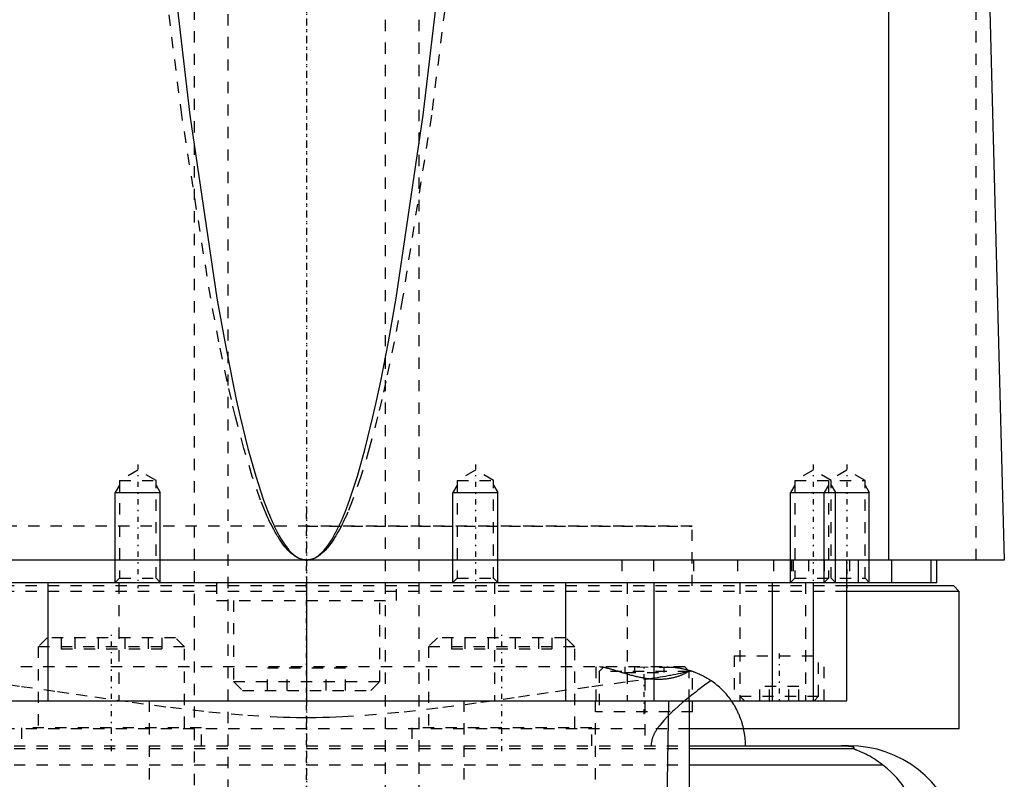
# Model space of a CAD drawing. Extents: x -90 to 90, y -319 to 827.
# Tile 7 of 11: x -25 to 62, y 57 to 125. Entities that reach past the tile are written whole.
import ezdxf

# ---------------------------------------------------------------- set-up
doc = ezdxf.new("R2010")
doc.units = 0
doc.linetypes.add('CENTER', pattern=[1.5, 0.45, -0.5, 0.05, -0.5])
doc.linetypes.add('DASHED', pattern=[2, 1, -1])
for name, color, linetype in [('AM_0', 7, 'CONTINUOUS'), ('AM_10', 7, 'CONTINUOUS'), ('AM_3', 7, 'DASHED'), ('AM_7', 7, 'CENTER')]:
    doc.layers.add(name, color=color, linetype=linetype)

msp = doc.modelspace()

# ---------------------------------------------------------------- linework, layer by layer
at = {"layer": 'AM_0', "color": 7, "linetype": 'CONTINUOUS'}
for p, q in [((51.744, 76.5), (51.744, 137.05)), ((60.5, 133.35), (62, 76.5)), ((62, 76.5), (-62, 76.5)), ((48, 64), (48, 76.5)), ((49, 76.5), (49, 74.5)), ((52, 74.5), (52, 76.5)), ((55.474, 76.5), (55.474, 74.5)), ((56, 74.5), (56, 76.5)), ((-56, 74.5), (56, 74.5)), ((-23, 74.5), (-23, 64)), ((-13, 74.5), (-13.005, 74.505)), ((0, 74.5), (0, 64)), ((13.005, 74.505), (13, 74.5)), ((23, 74.5), (23, 64)), ((30.85, 74.5), (30.85, 64)), ((41.361, 74.5), (41.361, 64)), ((45.003, 74.5), (45.003, 64)), ((57.5, 74.2), (48.014, 74.2)), ((58, 73.7), (48.014, 73.7)), ((58, 73.7), (57.5, 74.2)), ((58, 61.5), (58, 73.7)), ((-48, 64), (48, 64)), ((32, 52.5), (32.175, 64)), ((34, 64), (34, 53)), ((58, 61.5), (34.039, 61.5)), ((34, 60), (48.192, 60)), ((34, 59.746), (48.569, 59.746)), ((34, 58.307), (51.173, 58.307))]:
    msp.add_line(p, q, dxfattribs=at)
for points in [[(-12.4, 133.35, 0), (-10.364, 116.038, 0), (-7.968, 99.771, 0), (-7.279, 95.907, 0), (-6.59, 92.391, 0), (-6.245, 90.764, 0), (-5.9, 89.225, 0), (-5.208, 86.409, 0), (-4.515, 83.945, 0), (-3.822, 81.831, 0), (-3.417, 80.761, 0), (-3.302, 80.477, 0), (-3.186, 80.203, 0), (-3.128, 80.069, 0), (-3.07, 79.938, 0), (-2.955, 79.684, 0), (-2.839, 79.439, 0), (-2.723, 79.204, 0), (-2.607, 78.979, 0), (-2.491, 78.763, 0), (-2.434, 78.659, 0), (-2.376, 78.558, 0), (-2.26, 78.362, 0), (-2.144, 78.176, 0), (-2.086, 78.087, 0), (-2.028, 78, 0), (-1.912, 77.833, 0), (-1.797, 77.677, 0), (-1.739, 77.602, 0), (-1.681, 77.53, 0), (-1.565, 77.393, 0), (-1.449, 77.265, 0), (-1.333, 77.148, 0), (-1.217, 77.04, 0), (-1.101, 76.942, 0), (-1.043, 76.897, 0), (-0.985, 76.854, 0), (-0.869, 76.775, 0), (-0.754, 76.707, 0), (-0.638, 76.648, 0), (-0.57, 76.618, 0), (-0.551, 76.611, 0), (-0.531, 76.603, 0), (-0.522, 76.599, 0), (-0.512, 76.596, 0), (-0.493, 76.588, 0), (-0.473, 76.582, 0), (-0.454, 76.575, 0), (-0.435, 76.569, 0), (-0.415, 76.563, 0), (-0.406, 76.56, 0), (-0.396, 76.557, 0), (-0.377, 76.552, 0), (-0.357, 76.547, 0), (-0.348, 76.544, 0), (-0.338, 76.542, 0), (-0.319, 76.537, 0), (-0.299, 76.533, 0), (-0.29, 76.531, 0), (-0.28, 76.529, 0), (-0.261, 76.525, 0), (-0.242, 76.521, 0), (-0.222, 76.518, 0), (-0.203, 76.515, 0), (-0.184, 76.512, 0), (-0.174, 76.511, 0), (-0.164, 76.51, 0), (-0.145, 76.508, 0), (-0.126, 76.506, 0), (-0.106, 76.504, 0), (-0.087, 76.503, 0), (-0.068, 76.502, 0), (-0.058, 76.501, 0), (-0.048, 76.501, 0), (-0.029, 76.5, 0), (-0.01, 76.5, 0), (0, 76.5, 0)], [(0, 76.5, 0), (0.01, 76.5, 0), (0.029, 76.5, 0), (0.048, 76.501, 0), (0.058, 76.501, 0), (0.068, 76.502, 0), (0.087, 76.503, 0), (0.106, 76.504, 0), (0.126, 76.506, 0), (0.145, 76.508, 0), (0.164, 76.51, 0), (0.174, 76.511, 0), (0.184, 76.512, 0), (0.203, 76.515, 0), (0.222, 76.518, 0), (0.242, 76.521, 0), (0.261, 76.525, 0), (0.28, 76.529, 0), (0.29, 76.531, 0), (0.299, 76.533, 0), (0.319, 76.537, 0), (0.338, 76.542, 0), (0.348, 76.544, 0), (0.357, 76.547, 0), (0.377, 76.552, 0), (0.396, 76.557, 0), (0.406, 76.56, 0), (0.415, 76.563, 0), (0.435, 76.569, 0), (0.454, 76.575, 0), (0.473, 76.582, 0), (0.493, 76.588, 0), (0.512, 76.596, 0), (0.522, 76.599, 0), (0.531, 76.603, 0), (0.551, 76.611, 0), (0.57, 76.618, 0), (0.589, 76.627, 0), (0.609, 76.635, 0), (0.628, 76.644, 0), (0.638, 76.648, 0), (0.647, 76.653, 0), (0.667, 76.662, 0), (0.686, 76.671, 0), (0.754, 76.707, 0), (0.869, 76.775, 0), (0.985, 76.854, 0), (1.043, 76.897, 0), (1.101, 76.942, 0), (1.217, 77.04, 0), (1.333, 77.148, 0), (1.449, 77.265, 0), (1.565, 77.393, 0), (1.681, 77.53, 0), (1.739, 77.602, 0), (1.797, 77.677, 0), (1.912, 77.833, 0), (2.028, 78, 0), (2.086, 78.087, 0), (2.144, 78.176, 0), (2.26, 78.362, 0), (2.376, 78.558, 0), (2.434, 78.659, 0), (2.491, 78.763, 0), (2.607, 78.979, 0), (2.723, 79.204, 0), (2.839, 79.439, 0), (2.955, 79.684, 0), (3.07, 79.938, 0), (3.128, 80.069, 0), (3.186, 80.203, 0), (3.302, 80.477, 0), (3.417, 80.761, 0), (3.822, 81.831, 0), (4.515, 83.945, 0), (5.208, 86.409, 0), (5.9, 89.225, 0), (6.245, 90.764, 0), (6.59, 92.391, 0), (7.279, 95.907, 0), (7.968, 99.771, 0), (10.364, 116.038, 0), (12.4, 133.35, 0)], [(39, 60, 0), (38.996, 60.245, 0), (38.961, 60.743, 0), (38.888, 61.246, 0), (38.838, 61.499, 0)], [(48.569, 59.746, 0), (48.581, 59.754, 0), (48.601, 59.769, 0), (48.617, 59.784, 0), (48.623, 59.792, 0), (48.628, 59.799, 0), (48.633, 59.815, 0), (48.633, 59.83, 0), (48.627, 59.844, 0), (48.615, 59.859, 0), (48.597, 59.874, 0), (48.585, 59.881, 0), (48.571, 59.888, 0), (48.536, 59.903, 0), (48.489, 59.918, 0), (48.428, 59.933, 0), (48.351, 59.948, 0), (48.298, 59.957, 0), (48.282, 59.959, 0), (48.265, 59.961, 0), (48.257, 59.963, 0), (48.248, 59.964, 0), (48.229, 59.966, 0), (48.209, 59.968, 0), (48.198, 59.97, 0), (48.187, 59.971, 0), (48.164, 59.973, 0), (48.14, 59.975, 0), (48.128, 59.977, 0), (48.115, 59.978, 0), (48.088, 59.98, 0), (48.06, 59.982, 0), (48.03, 59.984, 0), (47.999, 59.987, 0), (47.967, 59.989, 0), (47.95, 59.989, 0), (47.933, 59.99, 0), (47.911, 59.991, 0), (47.904, 59.992, 0), (47.898, 59.992, 0), (47.894, 59.992, 0), (47.891, 59.992, 0), (47.884, 59.993, 0), (47.877, 59.993, 0), (47.87, 59.993, 0), (47.863, 59.994, 0), (47.856, 59.994, 0), (47.852, 59.994, 0), (47.849, 59.994, 0), (47.842, 59.994, 0), (47.834, 59.995, 0), (47.827, 59.995, 0), (47.82, 59.995, 0), (47.812, 59.995, 0), (47.809, 59.996, 0), (47.805, 59.996, 0), (47.798, 59.996, 0), (47.791, 59.996, 0), (47.783, 59.996, 0), (47.775, 59.997, 0), (47.767, 59.997, 0), (47.763, 59.997, 0), (47.759, 59.997, 0), (47.751, 59.997, 0), (47.743, 59.997, 0), (47.734, 59.998, 0), (47.726, 59.998, 0), (47.717, 59.998, 0), (47.713, 59.998, 0), (47.708, 59.998, 0), (47.7, 59.998, 0), (47.691, 59.999, 0), (47.687, 59.999, 0), (47.682, 59.999, 0), (47.674, 59.999, 0), (47.665, 59.999, 0), (47.661, 59.999, 0), (47.657, 59.999, 0), (47.648, 59.999, 0), (47.64, 59.999, 0), (47.631, 59.999, 0), (47.622, 60, 0), (47.612, 60, 0), (47.608, 60, 0), (47.603, 60, 0), (47.594, 60, 0), (47.584, 60, 0), (47.575, 60, 0), (47.565, 60, 0), (47.556, 60, 0), (47.551, 60, 0), (47.546, 60, 0), (47.537, 60, 0), (47.528, 60, 0), (47.523, 60, 0)], [(51.173, 58.307, 0), (51.062, 58.391, 0), (50.845, 58.549, 0), (50.632, 58.694, 0), (50.529, 58.762, 0), (50.427, 58.828, 0), (50.228, 58.949, 0), (50.037, 59.06, 0), (49.854, 59.159, 0), (49.681, 59.249, 0), (49.517, 59.329, 0), (49.439, 59.366, 0), (49.364, 59.401, 0), (49.221, 59.464, 0), (49.09, 59.52, 0), (48.964, 59.571, 0), (48.894, 59.599, 0), (48.875, 59.606, 0), (48.856, 59.614, 0), (48.847, 59.618, 0), (48.838, 59.621, 0), (48.82, 59.628, 0), (48.802, 59.635, 0), (48.785, 59.642, 0), (48.768, 59.649, 0), (48.751, 59.655, 0), (48.743, 59.658, 0), (48.735, 59.662, 0), (48.719, 59.668, 0), (48.704, 59.674, 0), (48.697, 59.677, 0), (48.69, 59.68, 0), (48.676, 59.685, 0), (48.662, 59.691, 0), (48.656, 59.693, 0), (48.65, 59.696, 0), (48.638, 59.701, 0), (48.627, 59.706, 0), (48.616, 59.711, 0), (48.607, 59.715, 0), (48.598, 59.719, 0), (48.594, 59.721, 0), (48.59, 59.723, 0), (48.584, 59.727, 0), (48.578, 59.73, 0), (48.574, 59.733, 0), (48.57, 59.736, 0), (48.568, 59.739, 0), (48.567, 59.74, 0), (48.567, 59.741, 0), (48.567, 59.743, 0), (48.568, 59.745, 0), (48.569, 59.746, 0)], [(54.602, 52.426, 0), (54.568, 52.624, 0), (54.487, 53.017, 0), (54.393, 53.404, 0), (54.34, 53.595, 0), (54.284, 53.785, 0), (54.161, 54.159, 0), (54.024, 54.526, 0), (53.873, 54.885, 0), (53.708, 55.236, 0), (53.529, 55.579, 0), (53.435, 55.747, 0), (53.337, 55.912, 0), (53.131, 56.236, 0), (52.912, 56.55, 0), (52.68, 56.852, 0), (52.435, 57.144, 0), (52.177, 57.424, 0), (52.043, 57.559, 0), (51.906, 57.692, 0), (51.622, 57.947, 0), (51.326, 58.19, 0), (51.173, 58.307, 0)]]:
    msp.add_polyline3d(points, dxfattribs=at)
msp.add_arc((48.192, 50), 10, 14.03784, 90, dxfattribs=at)
at = {"layer": 'AM_10', "color": 7, "linetype": 'CONTINUOUS'}
for p, q in [((-16.621, 83.156), (-17, 82.5)), ((-13.379, 83.156), (-13, 82.5)), ((13.379, 83.156), (13, 82.5)), ((16.621, 83.156), (17, 82.5)), ((43.379, 83.156), (43, 82.5)), ((46.379, 83.156), (46, 82.5)), ((46.621, 83.156), (47, 82.5)), ((49.621, 83.156), (50, 82.5)), ((-17, 74.5), (-17, 82.5)), ((-17, 82.5), (-13, 82.5)), ((-13, 74.5), (-13, 82.5)), ((13, 74.5), (13, 82.5)), ((13, 82.5), (17, 82.5)), ((17, 74.5), (17, 82.5)), ((43, 74.5), (43, 82.5)), ((43, 82.5), (50, 82.5)), ((46, 74.5), (46, 82.5)), ((47, 74.5), (47, 82.5)), ((50, 74.5), (50, 82.5))]:
    msp.add_line(p, q, dxfattribs=at)
at = {"layer": 'AM_3', "color": 6, "linetype": 'DASHED'}
for p, q in [((-7, 479), (-7, -50.5)), ((7, -50.5), (7, 479)), ((-10, 463.5), (-10, -10.5)), ((10, -10.5), (10, 463.5)), ((59.5, 76.5), (59.5, 135.489)), ((-15, 84.5), (-16.621, 83.564)), ((-13.379, 83.564), (-15, 84.5)), ((15, 84.5), (13.379, 83.564)), ((16.621, 83.564), (15, 84.5)), ((45, 84.5), (43.379, 83.564)), ((46.621, 83.564), (45, 84.5)), ((48, 84.5), (46.379, 83.564)), ((49.621, 83.564), (48, 84.5)), ((-16.621, 83.564), (-16.621, 74.879)), ((-16.621, 83.564), (-13.379, 83.564)), ((-13.379, 74.879), (-13.379, 83.564)), ((13.379, 83.564), (13.379, 74.879)), ((13.379, 83.564), (16.621, 83.564)), ((16.621, 74.879), (16.621, 83.564)), ((43.379, 83.564), (43.379, 74.879)), ((43.379, 83.564), (49.621, 83.564)), ((46.379, 83.564), (46.379, 74.879)), ((46.621, 74.879), (46.621, 83.564)), ((49.621, 74.879), (49.621, 83.564)), ((34.25, 79.5), (-34.25, 79.5)), ((0, 79.5), (34.25, 79.5)), ((34.25, 74.2), (34.25, 79.5)), ((28, 76.5), (28, 74.5)), ((30.84, 76.5), (30.84, 74.5)), ((34.381, 76.5), (34.381, 74.5)), ((38.286, 76.5), (38.286, 74.5)), ((41.5, 76.5), (41.5, 74.5)), ((43.087, 76.5), (43.087, 74.5)), ((43.236, 76.5), (43.236, 74.5)), ((44.587, 76.5), (44.587, 74.5)), ((46, 76.5), (46, 74.5)), ((48.25, 76.5), (48.25, 74.5)), ((-16.621, 74.879), (-17, 74.5)), ((-16.695, 74.5), (-16.695, 64)), ((-16.621, 74.879), (-13.379, 74.879)), ((-13.005, 74.505), (-13.379, 74.879)), ((-8, 74.5), (-8, 72.9)), ((8, 72.9), (8, 74.5)), ((13.379, 74.879), (13.005, 74.505)), ((13.379, 74.879), (16.621, 74.879)), ((17, 74.5), (16.621, 74.879)), ((16.695, 74.5), (16.695, 64)), ((28.477, 74.5), (28.477, 64)), ((38.5, 74.5), (38.5, 64)), ((43.379, 74.879), (43, 74.5)), ((43.379, 74.879), (49.621, 74.879)), ((44.341, 74.5), (44.341, 64)), ((46.379, 74.879), (46, 74.5)), ((47, 74.5), (46.621, 74.879)), ((50, 74.5), (49.621, 74.879)), ((48.014, 74.2), (-48.014, 74.2)), ((48.014, 73.7), (-48.014, 73.7)), ((-8, 72.9), (8, 72.9)), ((-6.5, 72.9), (-6.5, 65.7)), ((6.5, 65.7), (6.5, 72.9)), ((-23.041, 69.6), (-23.841, 68.8)), ((-11.641, 69.6), (-23.041, 69.6)), ((-21.802, 69.6), (-21.802, 68.6)), ((-20.607, 69.6), (-20.607, 68.6)), ((-18.536, 69.6), (-18.536, 68.6)), ((-16.145, 69.6), (-16.145, 68.6)), ((-14.075, 69.6), (-14.075, 68.6)), ((-12.879, 69.6), (-12.879, 68.6)), ((-10.841, 68.8), (-11.641, 69.6)), ((11.641, 69.6), (10.841, 68.8)), ((23.041, 69.6), (11.641, 69.6)), ((12.879, 69.6), (12.879, 68.6)), ((14.075, 69.6), (14.075, 68.6)), ((16.145, 69.6), (16.145, 68.6)), ((18.536, 69.6), (18.536, 68.6)), ((20.607, 69.6), (20.607, 68.6)), ((21.802, 69.6), (21.802, 68.6)), ((23.841, 68.8), (23.041, 69.6)), ((-23.841, 68.8), (-23.841, 61.6)), ((-10.841, 68.8), (-23.841, 68.8)), ((-21.802, 68.6), (-12.879, 68.6)), ((-10.841, 61.6), (-10.841, 68.8)), ((10.841, 68.8), (10.841, 61.6)), ((23.841, 68.8), (10.841, 68.8)), ((12.879, 68.6), (21.802, 68.6)), ((23.841, 61.6), (23.841, 68.8)), ((38, 68), (38, 64)), ((38, 68), (46, 68)), ((45.5, 64.4), (45.5, 68)), ((46, 64), (46, 68)), ((33.6, 67), (-33.6, 67)), ((-3.464, 64.9), (-3.464, 66.9)), ((3.464, 66.9), (-3.464, 66.9)), ((-1.732, 64.9), (-1.732, 66.9)), ((1.732, 64.9), (1.732, 66.9)), ((3.464, 64.9), (3.464, 66.9)), ((25.7, 67), (25.7, 63)), ((26.4, 67), (26, 66.6)), ((26, 66.6), (26, 63)), ((34, 66.6), (26, 66.6)), ((28.268, 67), (28.268, 66.5)), ((28.268, 66.5), (31.732, 66.5)), ((29.134, 67), (29.134, 66.5)), ((29.343, 67), (31.733, 66.983)), ((30.866, 67), (30.866, 66.5)), ((31.732, 67), (31.732, 66.5)), ((31.733, 66.983), (32.376, 66.99)), ((34, 66.6), (33.6, 67)), ((34, 64), (34, 66.6)), ((34.3, 63), (34.3, 66.611)), ((-6.5, 65.7), (-5.7, 64.9)), ((-6.5, 65.7), (6.5, 65.7)), ((5.7, 64.9), (6.5, 65.7)), ((30.043, 65.905), (30.043, 60)), ((-5.7, 64.9), (5.7, 64.9)), ((40.268, 64), (40.268, 65.25)), ((43.732, 65.25), (40.268, 65.25)), ((41.134, 64), (41.134, 65.25)), ((42.866, 64), (42.866, 65.25)), ((43.732, 64), (43.732, 65.25)), ((-13.979, 64), (-13.979, 53)), ((13.979, 64), (13.979, 53)), ((25.65, 64), (25.65, 53)), ((38.5, 64.4), (38.9, 64)), ((38.5, 64.4), (45.5, 64.4)), ((45.1, 64), (45.5, 64.4)), ((34.3, 63), (25.7, 63)), ((34.039, 61.5), (-34.039, 61.5)), ((-25.341, 61.6), (-25.341, 60)), ((-9.341, 61.6), (-25.341, 61.6)), ((-9.341, 60), (-9.341, 61.6)), ((9.341, 61.6), (9.341, 60)), ((25.341, 61.6), (9.341, 61.6)), ((25.341, 60), (25.341, 61.6)), ((-34, 60), (34, 60)), ((-34, 59.746), (34, 59.746)), ((-34, 58.307), (34, 58.307))]:
    msp.add_line(p, q, dxfattribs=at)
for points in [[(0, 76.5, 0), (-0.01, 76.5, 0), (-0.031, 76.5, 0), (-0.052, 76.501, 0), (-0.062, 76.501, 0), (-0.072, 76.502, 0), (-0.093, 76.503, 0), (-0.114, 76.504, 0), (-0.134, 76.506, 0), (-0.155, 76.508, 0), (-0.176, 76.51, 0), (-0.186, 76.511, 0), (-0.196, 76.512, 0), (-0.217, 76.515, 0), (-0.238, 76.518, 0), (-0.258, 76.521, 0), (-0.279, 76.525, 0), (-0.3, 76.529, 0), (-0.31, 76.531, 0), (-0.32, 76.533, 0), (-0.341, 76.537, 0), (-0.362, 76.542, 0), (-0.372, 76.544, 0), (-0.382, 76.547, 0), (-0.403, 76.552, 0), (-0.424, 76.557, 0), (-0.434, 76.56, 0), (-0.444, 76.563, 0), (-0.465, 76.569, 0), (-0.486, 76.575, 0), (-0.506, 76.582, 0), (-0.527, 76.588, 0), (-0.548, 76.595, 0), (-0.558, 76.599, 0), (-0.568, 76.603, 0), (-0.589, 76.61, 0), (-0.61, 76.618, 0), (-0.682, 76.648, 0), (-0.806, 76.707, 0), (-0.93, 76.775, 0), (-1.054, 76.854, 0), (-1.116, 76.896, 0), (-1.178, 76.942, 0), (-1.302, 77.04, 0), (-1.426, 77.147, 0), (-1.549, 77.265, 0), (-1.673, 77.392, 0), (-1.797, 77.529, 0), (-1.859, 77.601, 0), (-1.921, 77.676, 0), (-2.045, 77.832, 0), (-2.169, 77.999, 0), (-2.231, 78.086, 0), (-2.293, 78.175, 0), (-2.417, 78.361, 0), (-2.541, 78.557, 0), (-2.603, 78.658, 0), (-2.664, 78.762, 0), (-2.788, 78.977, 0), (-2.912, 79.202, 0), (-3.036, 79.437, 0), (-3.16, 79.682, 0), (-3.284, 79.936, 0), (-3.345, 80.067, 0), (-3.407, 80.201, 0), (-3.531, 80.474, 0), (-3.655, 80.758, 0), (-4.088, 81.828, 0), (-4.829, 83.941, 0), (-5.57, 86.404, 0), (-6.311, 89.219, 0), (-6.68, 90.758, 0), (-7.05, 92.384, 0), (-7.788, 95.899, 0), (-8.524, 99.763, 0), (-11.092, 116.03, 0), (-13.276, 133.35, 0)], [(13.276, 133.35, 0), (11.092, 116.03, 0), (8.524, 99.763, 0), (7.788, 95.899, 0), (7.05, 92.384, 0), (6.68, 90.758, 0), (6.311, 89.219, 0), (5.57, 86.404, 0), (4.829, 83.941, 0), (4.088, 81.828, 0), (3.655, 80.758, 0), (3.531, 80.474, 0), (3.407, 80.201, 0), (3.345, 80.067, 0), (3.284, 79.936, 0), (3.16, 79.682, 0), (3.036, 79.437, 0), (2.912, 79.202, 0), (2.788, 78.977, 0), (2.664, 78.762, 0), (2.603, 78.658, 0), (2.541, 78.557, 0), (2.417, 78.361, 0), (2.293, 78.175, 0), (2.231, 78.086, 0), (2.169, 77.999, 0), (2.045, 77.832, 0), (1.921, 77.676, 0), (1.859, 77.601, 0), (1.797, 77.529, 0), (1.673, 77.392, 0), (1.549, 77.265, 0), (1.426, 77.147, 0), (1.302, 77.04, 0), (1.178, 76.942, 0), (1.116, 76.896, 0), (1.054, 76.854, 0), (0.93, 76.775, 0), (0.806, 76.707, 0), (0.682, 76.648, 0), (0.558, 76.599, 0), (0.486, 76.575, 0), (0.465, 76.569, 0), (0.444, 76.563, 0), (0.434, 76.56, 0), (0.424, 76.557, 0), (0.403, 76.552, 0), (0.382, 76.547, 0), (0.372, 76.544, 0), (0.362, 76.542, 0), (0.341, 76.537, 0), (0.32, 76.533, 0), (0.31, 76.531, 0), (0.3, 76.529, 0), (0.279, 76.525, 0), (0.258, 76.521, 0), (0.238, 76.518, 0), (0.217, 76.515, 0), (0.196, 76.512, 0), (0.186, 76.511, 0), (0.176, 76.51, 0), (0.155, 76.508, 0), (0.134, 76.506, 0), (0.114, 76.504, 0), (0.093, 76.503, 0), (0.072, 76.502, 0), (0.062, 76.501, 0), (0.052, 76.501, 0), (0.031, 76.5, 0), (0.01, 76.5, 0), (0, 76.5, 0)], [(34.069, 66.687, 0), (34.053, 66.676, 0), (34.02, 66.652, 0), (33.985, 66.628, 0), (33.967, 66.615, 0), (33.948, 66.603, 0), (33.91, 66.578, 0), (33.869, 66.553, 0), (33.827, 66.527, 0), (33.782, 66.501, 0), (33.736, 66.475, 0), (33.713, 66.462, 0), (33.689, 66.449, 0), (33.639, 66.423, 0), (33.587, 66.397, 0), (33.534, 66.371, 0), (33.479, 66.346, 0), (33.423, 66.32, 0), (33.394, 66.307, 0), (33.364, 66.295, 0), (33.304, 66.269, 0), (33.243, 66.245, 0), (33.211, 66.232, 0), (33.179, 66.22, 0), (33.114, 66.196, 0), (33.048, 66.173, 0), (33.014, 66.161, 0), (32.98, 66.15, 0), (32.91, 66.128, 0), (32.839, 66.106, 0), (32.766, 66.085, 0), (32.691, 66.065, 0), (32.616, 66.045, 0), (32.577, 66.036, 0), (32.538, 66.027, 0), (32.46, 66.009, 0), (32.379, 65.993, 0), (32.298, 65.977, 0), (32.216, 65.963, 0), (32.132, 65.95, 0), (32.09, 65.944, 0), (32.047, 65.938, 0), (31.962, 65.927, 0), (31.875, 65.917, 0), (31.787, 65.909, 0), (31.698, 65.902, 0), (31.608, 65.896, 0), (31.563, 65.893, 0), (31.517, 65.891, 0), (31.426, 65.888, 0), (31.333, 65.886, 0), (31.239, 65.886, 0), (31.145, 65.887, 0), (31.049, 65.889, 0), (31.002, 65.891, 0), (30.954, 65.893, 0), (30.858, 65.898, 0), (30.763, 65.904, 0), (30.667, 65.912, 0), (30.57, 65.921, 0), (30.474, 65.931, 0), (30.426, 65.937, 0), (30.378, 65.943, 0), (30.281, 65.955, 0), (30.185, 65.969, 0), (30.136, 65.976, 0), (30.088, 65.984, 0), (29.992, 66, 0), (29.895, 66.017, 0), (29.847, 66.026, 0), (29.799, 66.035, 0), (29.703, 66.053, 0), (29.607, 66.073, 0), (29.511, 66.094, 0), (29.416, 66.115, 0), (29.321, 66.137, 0), (29.274, 66.148, 0), (29.227, 66.159, 0), (29.133, 66.183, 0), (29.04, 66.206, 0), (28.947, 66.23, 0), (28.855, 66.255, 0), (28.764, 66.28, 0), (28.718, 66.293, 0), (28.673, 66.305, 0), (28.583, 66.331, 0), (28.494, 66.357, 0), (28.405, 66.382, 0), (28.317, 66.408, 0), (28.23, 66.434, 0), (28.187, 66.447, 0), (28.144, 66.46, 0), (28.059, 66.486, 0), (27.975, 66.512, 0), (27.892, 66.538, 0), (27.81, 66.563, 0), (27.728, 66.588, 0), (27.688, 66.601, 0), (27.648, 66.613, 0), (27.569, 66.638, 0), (27.491, 66.662, 0), (27.414, 66.685, 0), (27.339, 66.709, 0), (27.264, 66.731, 0), (27.227, 66.742, 0), (27.191, 66.753, 0), (27.119, 66.774, 0), (27.048, 66.795, 0), (27.014, 66.805, 0), (26.979, 66.815, 0), (26.911, 66.834, 0), (26.845, 66.852, 0), (26.812, 66.861, 0), (26.78, 66.87, 0), (26.716, 66.886, 0), (26.655, 66.902, 0), (26.594, 66.916, 0), (26.536, 66.93, 0), (26.479, 66.942, 0), (26.452, 66.948, 0), (26.424, 66.953, 0), (26.371, 66.963, 0), (26.32, 66.972, 0), (26.27, 66.98, 0), (26.223, 66.987, 0), (26.177, 66.992, 0), (26.155, 66.994, 0), (26.133, 66.996, 0), (26.091, 66.998, 0), (26.051, 67, 0), (26.032, 67, 0)], [(30.043, 65.905, 0), (30.173, 65.922, 0), (30.43, 65.957, 0), (30.684, 65.993, 0), (30.81, 66.012, 0), (30.936, 66.032, 0), (31.183, 66.071, 0), (31.428, 66.112, 0), (31.669, 66.154, 0), (31.907, 66.196, 0), (32.142, 66.239, 0), (32.258, 66.261, 0), (32.373, 66.283, 0), (32.601, 66.327, 0), (32.825, 66.371, 0), (33.046, 66.415, 0), (33.263, 66.458, 0), (33.477, 66.501, 0), (33.582, 66.523, 0), (33.687, 66.544, 0), (33.894, 66.586, 0), (34.096, 66.626, 0), (34.197, 66.646, 0)], [(32, 67, 0), (32.116, 66.999, 0), (32.341, 66.992, 0), (32.555, 66.978, 0), (32.658, 66.969, 0), (32.758, 66.959, 0), (32.948, 66.935, 0), (33.126, 66.909, 0), (33.295, 66.879, 0), (33.455, 66.847, 0), (33.603, 66.814, 0), (33.673, 66.797, 0), (33.74, 66.78, 0), (33.863, 66.748, 0), (33.971, 66.717, 0), (34.065, 66.688, 0), (34.143, 66.664, 0), (34.206, 66.643, 0), (34.231, 66.635, 0), (34.252, 66.628, 0), (34.283, 66.617, 0), (34.298, 66.612, 0), (34.3, 66.611, 0)], [(32.376, 66.99, 0), (32.474, 66.984, 0), (32.663, 66.969, 0), (32.842, 66.949, 0), (32.927, 66.938, 0), (33.009, 66.927, 0), (33.168, 66.902, 0), (33.32, 66.874, 0), (33.464, 66.845, 0), (33.599, 66.815, 0), (33.724, 66.784, 0), (33.782, 66.769, 0), (33.837, 66.755, 0), (33.939, 66.726, 0), (34.029, 66.699, 0), (34.107, 66.675, 0), (34.171, 66.655, 0), (34.223, 66.638, 0), (34.243, 66.631, 0), (34.261, 66.625, 0), (34.286, 66.616, 0), (34.298, 66.612, 0), (34.3, 66.611, 0)], [(34.069, 66.687, 0), (34.123, 66.67, 0), (34.231, 66.635, 0), (34.339, 66.598, 0), (34.393, 66.578, 0), (34.447, 66.558, 0), (34.554, 66.517, 0), (34.661, 66.475, 0), (34.767, 66.43, 0), (34.873, 66.383, 0), (34.978, 66.335, 0), (35.03, 66.31, 0), (35.082, 66.285, 0), (35.186, 66.233, 0), (35.29, 66.179, 0), (35.393, 66.123, 0), (35.495, 66.065, 0), (35.596, 66.006, 0), (35.646, 65.975, 0), (35.697, 65.944, 0), (35.797, 65.881, 0), (35.896, 65.816, 0), (35.945, 65.783, 0)], [(-28.496, 65.704, 0), (-25.344, 65.272, 0), (-22.121, 64.813, 0), (-20.484, 64.576, 0), (-18.832, 64.338, 0), (-15.492, 63.865, 0), (-12.109, 63.414, 0), (-8.688, 63.016, 0), (-5.229, 62.707, 0), (-3.204, 62.587, 0), (-2.626, 62.563, 0), (-2.048, 62.543, 0), (-1.758, 62.535, 0), (-1.469, 62.528, 0), (-0.889, 62.518, 0), (-0.309, 62.513, 0), (-0.018, 62.513, 0), (0.273, 62.513, 0), (0.856, 62.518, 0), (1.439, 62.528, 0), (1.73, 62.535, 0), (2.021, 62.543, 0), (2.602, 62.562, 0), (3.183, 62.586, 0), (5.211, 62.706, 0), (8.674, 63.014, 0), (12.1, 63.413, 0), (15.489, 63.864, 0), (18.832, 64.338, 0), (20.483, 64.576, 0), (22.12, 64.813, 0), (25.345, 65.273, 0), (28.497, 65.704, 0), (30.043, 65.905, 0)], [(35.945, 65.783, 0), (35.757, 65.652, 0), (35.372, 65.375, 0), (34.974, 65.08, 0), (34.774, 64.929, 0), (34.574, 64.775, 0), (34.176, 64.463, 0), (33.784, 64.147, 0), (33.403, 63.829, 0), (33.034, 63.511, 0), (32.684, 63.196, 0), (32.516, 63.04, 0), (32.354, 62.885, 0), (32.04, 62.572, 0), (31.742, 62.253, 0), (31.466, 61.928, 0), (31.317, 61.737, 0), (31.277, 61.682, 0), (31.237, 61.628, 0), (31.218, 61.6, 0), (31.199, 61.573, 0), (31.161, 61.517, 0), (31.124, 61.462, 0), (31.089, 61.407, 0), (31.054, 61.352, 0), (31.021, 61.297, 0), (31.005, 61.269, 0), (30.989, 61.241, 0), (30.958, 61.186, 0), (30.928, 61.13, 0), (30.914, 61.103, 0), (30.899, 61.075, 0), (30.872, 61.018, 0), (30.845, 60.961, 0), (30.832, 60.932, 0), (30.819, 60.903, 0), (30.795, 60.845, 0), (30.772, 60.786, 0), (30.75, 60.726, 0), (30.729, 60.665, 0), (30.71, 60.604, 0), (30.702, 60.573, 0), (30.693, 60.542, 0), (30.677, 60.48, 0), (30.664, 60.417, 0), (30.652, 60.353, 0), (30.641, 60.29, 0), (30.633, 60.226, 0), (30.63, 60.194, 0), (30.627, 60.162, 0), (30.623, 60.097, 0), (30.621, 60.033, 0), (30.621, 60, 0)], [(37.745, 63.999, 0), (37.706, 64.055, 0), (37.625, 64.167, 0), (37.542, 64.277, 0), (37.499, 64.331, 0), (37.456, 64.386, 0), (37.368, 64.493, 0), (37.277, 64.599, 0), (37.184, 64.704, 0), (37.088, 64.807, 0), (36.991, 64.909, 0), (36.941, 64.959, 0), (36.89, 65.009, 0), (36.788, 65.107, 0), (36.683, 65.203, 0), (36.575, 65.298, 0), (36.466, 65.39, 0), (36.354, 65.481, 0), (36.297, 65.526, 0), (36.24, 65.57, 0), (36.124, 65.657, 0), (36.005, 65.741, 0), (35.945, 65.783, 0)], [(38.838, 61.499, 0), (38.821, 61.571, 0), (38.787, 61.714, 0), (38.749, 61.857, 0), (38.729, 61.929, 0), (38.708, 62, 0), (38.664, 62.143, 0), (38.617, 62.285, 0), (38.566, 62.427, 0), (38.512, 62.568, 0), (38.454, 62.709, 0), (38.425, 62.779, 0), (38.394, 62.849, 0), (38.33, 62.989, 0), (38.263, 63.127, 0), (38.192, 63.264, 0), (38.118, 63.401, 0), (38.041, 63.536, 0), (38.002, 63.603, 0), (37.961, 63.67, 0), (37.877, 63.803, 0), (37.79, 63.934, 0), (37.745, 63.999, 0)], [(47.523, 60, 0), (47.528, 60, 0), (47.537, 60, 0), (47.546, 60, 0), (47.551, 60, 0), (47.556, 60, 0), (47.565, 60, 0), (47.575, 60, 0), (47.584, 60, 0), (47.594, 60, 0), (47.603, 60, 0), (47.608, 60, 0), (47.612, 60, 0), (47.622, 60, 0), (47.631, 59.999, 0), (47.64, 59.999, 0), (47.648, 59.999, 0), (47.657, 59.999, 0), (47.661, 59.999, 0), (47.665, 59.999, 0), (47.674, 59.999, 0), (47.682, 59.999, 0), (47.687, 59.999, 0), (47.691, 59.999, 0), (47.7, 59.998, 0), (47.708, 59.998, 0), (47.713, 59.998, 0), (47.717, 59.998, 0), (47.726, 59.998, 0), (47.734, 59.998, 0), (47.743, 59.997, 0), (47.751, 59.997, 0), (47.759, 59.997, 0), (47.763, 59.997, 0), (47.767, 59.997, 0), (47.775, 59.997, 0), (47.783, 59.996, 0), (47.791, 59.996, 0), (47.798, 59.996, 0), (47.805, 59.996, 0), (47.809, 59.996, 0), (47.812, 59.995, 0), (47.82, 59.995, 0), (47.827, 59.995, 0), (47.834, 59.995, 0), (47.842, 59.994, 0), (47.849, 59.994, 0), (47.852, 59.994, 0), (47.856, 59.994, 0), (47.863, 59.994, 0), (47.87, 59.993, 0), (47.894, 59.992, 0), (47.933, 59.99, 0), (47.95, 59.989, 0), (47.967, 59.989, 0), (47.999, 59.987, 0), (48.03, 59.984, 0), (48.06, 59.982, 0), (48.088, 59.98, 0), (48.115, 59.978, 0), (48.128, 59.977, 0), (48.14, 59.975, 0), (48.164, 59.973, 0), (48.187, 59.971, 0), (48.198, 59.97, 0), (48.209, 59.968, 0), (48.229, 59.966, 0), (48.248, 59.964, 0), (48.257, 59.963, 0), (48.265, 59.961, 0), (48.282, 59.959, 0), (48.298, 59.957, 0), (48.351, 59.948, 0), (48.428, 59.933, 0), (48.489, 59.918, 0), (48.536, 59.903, 0), (48.571, 59.888, 0), (48.585, 59.881, 0), (48.597, 59.874, 0), (48.615, 59.859, 0), (48.627, 59.844, 0), (48.633, 59.83, 0), (48.633, 59.815, 0), (48.628, 59.799, 0), (48.623, 59.792, 0), (48.617, 59.784, 0), (48.601, 59.769, 0), (48.581, 59.754, 0), (48.569, 59.746, 0)]]:
    msp.add_polyline3d(points, dxfattribs=at)
at = {"layer": 'AM_7', "color": 4, "linetype": 'CENTER'}
for p, q in [((0, 826.775), (0, -92.275)), ((0, 302.7), (0, 22.81)), ((-15, 85), (-15, 74)), ((15, 85), (15, 74)), ((45, 85), (45, 74)), ((48, 85), (48, 74)), ((0, -14.35), (0, 81.35)), ((-17.341, 59.52), (-17.341, 70.08)), ((17.341, 59.52), (17.341, 70.08)), ((42, 68.2), (42, 63.8)), ((30, 62.8), (30, 67.2))]:
    msp.add_line(p, q, dxfattribs=at)

doc.saveas('drawing.dxf')
